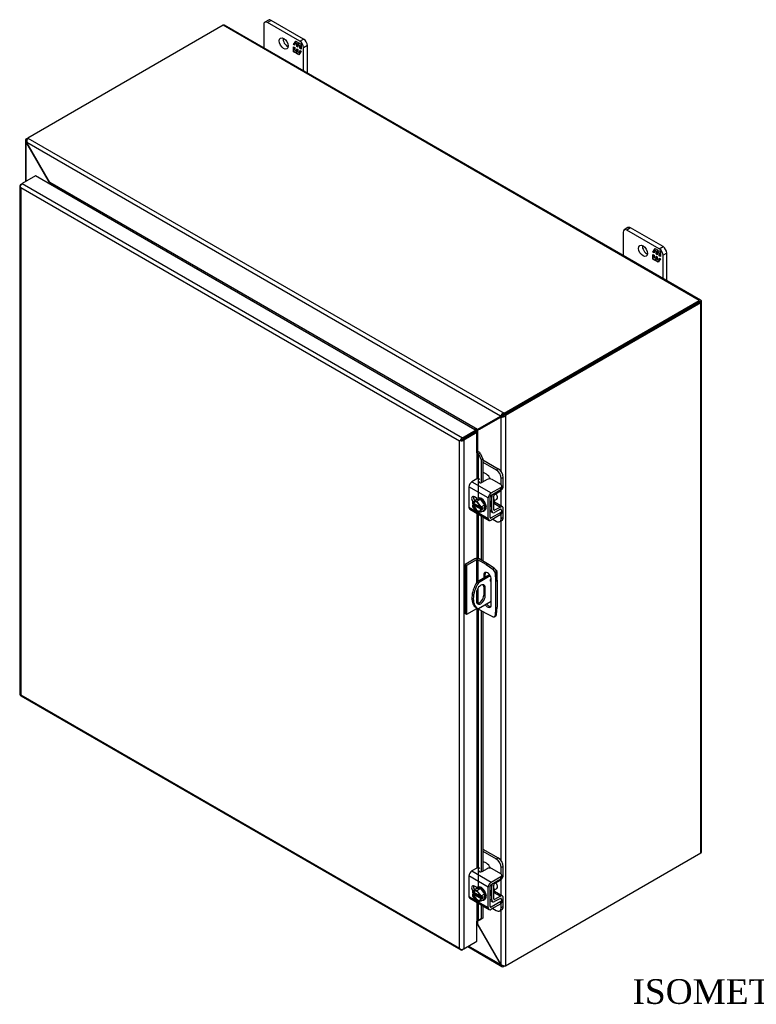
# Model space of a CAD drawing. Header units: inches. Extents: x 7 to 148, y 4 to 99.
# Tile 7 of 8: x 107 to 127, y 70 to 98. Entities that reach past the tile are written whole.
import ezdxf
from ezdxf.enums import TextEntityAlignment as Align

# ---------------------------------------------------------------- set-up
doc = ezdxf.new("R2010")
doc.units = ezdxf.units.IN
doc.header["$MEASUREMENT"] = 0
for name, color, linetype in [('COM40153-1', 7, 'CONTINUOUS'), ('COM40153-2', 7, 'CONTINUOUS'), ('COM42667', 7, 'CONTINUOUS'), ('COM42780', 7, 'CONTINUOUS'), ('COM70019', 7, 'CONTINUOUS'), ('COM71780-11', 7, 'CONTINUOUS'), ('DEFAULT', 7, 'CONTINUOUS'), ('FET07710', 7, 'CONTINUOUS'), ('SCC19011', 7, 'CONTINUOUS'), ('SPR20265', 7, 'CONTINUOUS'), ('WAF25035', 7, 'CONTINUOUS')]:
    doc.layers.add(name, color=color, linetype=linetype)
doc.styles.add('SEACAD_TIMES_NEW_ROMAN', font='times.ttf')

msp = doc.modelspace()

# ---------------------------------------------------------------- linework, layer by layer
at = {"layer": 'COM40153-1', "color": 7}
for p, q in [((119.89, 82.085), (119.533, 81.879)), ((119.911, 82.051), (119.574, 81.856)), ((120.063, 82.224), (120.076, 82.216)), ((120.101, 81.936), (120.101, 82.181)), ((119.533, 81.879), (119.574, 81.856)), ((119.725, 81.741), (119.766, 81.718)), ((119.725, 81.741), (119.725, 81.504)), ((119.518, 81.575), (119.518, 81.338)), ((119.725, 81.504), (119.766, 81.481)), ((119.766, 81.481), (119.766, 81.718)), ((119.937, 81.331), (119.574, 81.121)), ((119.513, 81.154), (119.554, 81.131))]:
    msp.add_line(p, q, dxfattribs=at)
for centre, major_axis, start_param, end_param in [((120.015, 82.181), (-0.0864, 0), 2.529725, 3.926991), ((119.813, 81.674), (0.3, 0.52), 1.508132, 3.141593), ((119.854, 81.65), (0.3, 0.52), 1.508132, 3.204257), ((119.642, 81.646), (-0.087, -0.151), 2.356194, 5.497787), ((119.601, 81.67), (-0.087, -0.151), 2.356194, 2.906426), ((119.942, 81.946), (-0.025, -0.0433), 4.139289, 6.283185), ((119.902, 81.97), (0.025, 0.0433), 4.093609, 5.210881), ((119.942, 81.946), (-0.025, -0.0433), 0, 0.63978), ((119.642, 81.409), (0.087, 0.151), 2.356194, 5.497787), ((119.601, 81.433), (0.087, 0.151), 3.37676, 5.497787)]:
    msp.add_ellipse(centre, major_axis=major_axis, ratio=0.57735, start_param=start_param, end_param=end_param, dxfattribs=at)
at = {"layer": 'COM40153-2', "color": 7}
for p, q in [((119.475, 82.533), (119.197, 82.373)), ((119.197, 82.373), (119.197, 80.985)), ((119.237, 82.349), (119.197, 82.373)), ((119.516, 82.51), (119.237, 82.349)), ((119.237, 82.349), (119.237, 80.961)), ((119.516, 82.51), (119.516, 81.851)), ((119.556, 82.51), (119.556, 81.893)), ((119.791, 82.374), (119.556, 82.51)), ((119.832, 82.398), (119.597, 82.533)), ((119.791, 82.374), (119.832, 82.398)), ((119.791, 82.374), (119.98, 82.246)), ((120.021, 82.27), (119.832, 82.398)), ((119.725, 82.078), (119.766, 82.101)), ((119.725, 82.078), (119.725, 81.99)), ((119.766, 82.014), (119.766, 82.101)), ((119.98, 82.246), (120.021, 82.27)), ((120.085, 82.158), (120.044, 82.135)), ((120.044, 82.135), (120.061, 81.907)), ((120.102, 81.931), (120.085, 82.158)), ((119.937, 81.237), (119.937, 81.955)), ((120.061, 81.907), (120.102, 81.931)), ((120.061, 81.907), (120.061, 81.142)), ((120.102, 81.931), (120.102, 81.166)), ((119.556, 81.7), (119.556, 81.274)), ((120.061, 81.142), (120.102, 81.166)), ((120.085, 80.957), (120.102, 81.166)), ((119.237, 80.961), (119.197, 80.985)), ((119.516, 81.122), (119.237, 80.961)), ((119.516, 81.153), (119.516, 81.122)), ((119.556, 81.129), (119.556, 81.122)), ((119.791, 80.986), (119.556, 81.122)), ((119.98, 80.896), (119.791, 80.986)), ((120.024, 80.895), (120.065, 80.918)), ((120.061, 81.142), (120.044, 80.933)), ((120.044, 80.933), (120.085, 80.957))]:
    msp.add_line(p, q, dxfattribs=at)
for centre, major_axis, start_param, end_param in [((119.536, 82.498), (-0.0864, 0), 3.926991, 5.497787), ((119.536, 82.498), (-0.0288, 0), 3.926991, 5.497787), ((119.831, 82.016), (0.075, -0.13), 0.785398, 3.926991), ((119.872, 82.04), (0.075, -0.13), 3.416574, 3.926991), ((119.974, 82.168), (0.05, -0.0866), 0.872665, 2.268928), ((120.015, 82.192), (-0.05, 0.0866), 4.014257, 5.410521), ((119.831, 81.298), (-0.075, 0.13), 1.73559, 3.926991), ((119.872, 81.321), (-0.075, 0.13), 1.73559, 2.866611), ((119.536, 81.11), (0.0288, 0), 0.785398, 2.356194), ((119.974, 80.981), (-0.05, 0.0866), 2.443461, 3.839724), ((120.015, 81.005), (-0.05, 0.0866), 3.141593, 3.839724)]:
    msp.add_ellipse(centre, major_axis=major_axis, ratio=0.57735, start_param=start_param, end_param=end_param, dxfattribs=at)
at = {"layer": 'COM42667', "color": 7}
for p, q in [((119.531, 84.802), (119.386, 84.719)), ((119.854, 84.262), (119.306, 84.579)), ((119.306, 84.579), (119.306, 83.996)), ((119.386, 84.719), (119.935, 84.402)), ((119.82, 84.784), (119.673, 84.699)), ((119.935, 84.402), (120.208, 84.559)), ((120.208, 84.641), (119.961, 84.784)), ((120.208, 84.497), (120.208, 84.559)), ((120.237, 84.538), (120.237, 84.6)), ((119.536, 84.246), (119.461, 84.289)), ((119.854, 83.679), (119.854, 84.262)), ((119.908, 83.71), (119.908, 84.293)), ((119.935, 84.34), (120.208, 84.497)), ((119.306, 83.996), (119.509, 83.878)), ((119.329, 83.944), (119.878, 83.627)), ((119.549, 83.856), (119.854, 83.679)), ((119.935, 83.695), (119.908, 83.71)), ((120.208, 83.852), (119.935, 83.695)), ((120.208, 83.79), (119.935, 83.633)), ((120.195, 83.941), (120.208, 83.934)), ((120.208, 83.79), (120.208, 83.852)), ((120.237, 83.831), (120.237, 83.893)), ((119.531, 73.779), (119.386, 73.695)), ((119.386, 73.695), (119.935, 73.378)), ((119.82, 73.76), (119.673, 73.675)), ((120.208, 73.618), (119.961, 73.76)), ((119.854, 73.238), (119.306, 73.555)), ((119.306, 73.555), (119.306, 72.973)), ((119.935, 73.378), (120.208, 73.536)), ((119.935, 73.316), (120.208, 73.474)), ((120.208, 73.474), (120.208, 73.536)), ((120.237, 73.515), (120.237, 73.577)), ((119.536, 73.223), (119.461, 73.266)), ((119.854, 72.656), (119.854, 73.238)), ((119.908, 72.687), (119.908, 73.269)), ((119.306, 72.973), (119.509, 72.855)), ((119.329, 72.92), (119.878, 72.604)), ((119.549, 72.833), (119.854, 72.656)), ((120.208, 72.829), (119.935, 72.671)), ((120.195, 72.918), (120.208, 72.911)), ((120.208, 72.767), (120.208, 72.829)), ((120.237, 72.808), (120.237, 72.87)), ((119.935, 72.671), (119.908, 72.687)), ((120.208, 72.767), (119.935, 72.609))]:
    msp.add_line(p, q, dxfattribs=at)
for centre, major_axis, start_param, end_param in [((119.565, 84.782), (-0.048, 0), 3.141593, 5.497787), ((119.891, 84.743), (0.1, 0), 0.785398, 2.356194), ((119.386, 84.625), (-0.0572, -0.0991), 3.926991, 5.497787), ((119.639, 84.718), (0.048, 0), 2.929457, 5.497787), ((120.137, 84.6), (-0.1, 0), 2.356194, 3.926991), ((120.137, 84.538), (-0.1, 0), 2.356194, 3.141593), ((119.461, 84.198), (0.0562, -0.0973), 2.356194, 4.826451), ((119.515, 84.229), (0.0562, -0.0973), 3.6401, 4.826451), ((119.935, 84.308), (0.0572, 0.0991), 0.785398, 2.356194), ((119.935, 84.308), (0.0192, 0.0333), 0.785398, 2.356194), ((119.386, 84.043), (0.0572, 0.0991), 2.356194, 3.141593), ((119.935, 83.726), (0.0572, 0.0991), 2.356194, 3.926991), ((119.935, 83.726), (0.0192, 0.0333), 2.356194, 3.926991), ((120.137, 83.893), (-0.1, 0), 2.356194, 3.926991), ((120.137, 83.831), (-0.1, 0), 2.356194, 3.141593), ((119.386, 73.602), (-0.0572, -0.0991), 3.926991, 5.497787), ((119.565, 73.759), (-0.048, 0), 3.141593, 5.497787), ((119.639, 73.695), (0.048, 0), 2.929457, 5.497787), ((119.891, 73.719), (0.1, 0), 0.785398, 2.356194), ((119.935, 73.285), (0.0572, 0.0991), 0.785398, 2.356194), ((120.137, 73.577), (-0.1, 0), 2.356194, 3.926991), ((120.137, 73.515), (-0.1, 0), 2.356194, 3.141593), ((119.461, 73.174), (0.0562, -0.0973), 2.356194, 4.826451), ((119.515, 73.205), (0.0562, -0.0973), 3.6401, 4.826451), ((119.935, 73.285), (0.0192, 0.0333), 0.785398, 2.356194), ((119.386, 73.02), (0.0572, 0.0991), 2.356194, 3.141593), ((120.137, 72.87), (-0.1, 0), 2.356194, 3.926991), ((120.137, 72.808), (-0.1, 0), 2.356194, 3.141593), ((119.935, 72.703), (0.0572, 0.0991), 2.356194, 3.926991), ((119.935, 72.703), (0.0192, 0.0333), 2.356194, 3.926991)]:
    msp.add_ellipse(centre, major_axis=major_axis, ratio=0.57735, start_param=start_param, end_param=end_param, dxfattribs=at)
at = {"layer": 'COM42780', "color": 7}
for p, q in [((119.703, 85.339), (120.135, 85.089)), ((119.703, 85.277), (120.081, 85.058)), ((120.081, 85.058), (120.135, 85.089)), ((119.799, 84.936), (119.703, 84.991)), ((120.277, 84.844), (120.223, 84.813)), ((120.223, 84.63), (120.223, 84.813)), ((120.277, 84.601), (120.277, 84.844)), ((119.912, 84.31), (119.953, 84.286)), ((119.953, 83.898), (119.953, 84.286)), ((120.007, 83.929), (120.007, 84.317)), ((120.033, 84.364), (120.197, 84.462)), ((120.011, 84.112), (120.197, 84.005)), ((120.253, 84.009), (120.025, 84.141)), ((120.197, 84.005), (120.033, 83.913)), ((120.277, 83.714), (120.277, 83.957)), ((119.908, 83.924), (119.953, 83.898)), ((119.908, 83.886), (119.977, 83.846)), ((120.007, 83.929), (120.033, 83.913)), ((120.196, 83.942), (120.032, 83.851)), ((120.196, 83.942), (120.223, 83.926)), ((120.223, 83.923), (120.223, 83.926)), ((120.223, 83.683), (120.223, 83.801)), ((120.223, 83.683), (120.277, 83.714)), ((119.981, 83.659), (120.081, 83.601)), ((120.181, 83.591), (120.235, 83.622)), ((119.703, 74.315), (120.135, 74.066)), ((119.703, 74.253), (120.081, 74.035)), ((119.799, 73.913), (119.703, 73.968)), ((120.081, 74.035), (120.135, 74.066)), ((120.277, 73.821), (120.223, 73.79)), ((120.223, 73.607), (120.223, 73.79)), ((120.277, 73.578), (120.277, 73.821)), ((120.033, 73.341), (120.197, 73.438)), ((119.912, 73.287), (119.953, 73.263)), ((119.953, 72.875), (119.953, 73.263)), ((120.007, 72.906), (120.007, 73.294)), ((120.011, 73.089), (120.197, 72.981)), ((120.253, 72.986), (120.025, 73.117)), ((119.908, 72.901), (119.953, 72.875)), ((119.908, 72.862), (119.977, 72.823)), ((120.007, 72.905), (120.033, 72.89)), ((120.196, 72.919), (120.032, 72.827)), ((120.197, 72.981), (120.033, 72.89)), ((120.196, 72.918), (120.223, 72.903)), ((120.223, 72.9), (120.223, 72.903)), ((120.277, 72.69), (120.277, 72.934)), ((119.981, 72.636), (120.081, 72.578)), ((120.181, 72.568), (120.235, 72.599)), ((120.223, 72.659), (120.223, 72.778)), ((120.223, 72.659), (120.277, 72.69))]:
    msp.add_line(p, q, dxfattribs=at)
for centre, major_axis, start_param, end_param in [((120.135, 84.926), (-0.1, 0.173), 3.926991, 5.497787), ((119.799, 84.773), (0.1, -0.173), 1.392108, 2.356194), ((120.081, 84.895), (0.1, -0.173), 0.785398, 2.356194), ((120.196, 84.554), (-0.0572, -0.0991), 0.802851, 2.356194), ((120.034, 84.333), (-0.0572, -0.0991), 4.744903, 5.497787), ((120.034, 84.333), (-0.0192, -0.0333), 3.944444, 5.497787), ((119.919, 84.236), (0.078, -0.135), 0.133398, 1.437398), ((120.196, 83.91), (-0.0572, -0.0991), 2.356194, 3.909538), ((120.034, 83.945), (0.0572, 0.0991), 2.356194, 3.909538), ((120.034, 83.945), (0.0192, 0.0333), 2.356194, 3.909538), ((120.081, 83.764), (-0.1, 0.173), 2.356194, 3.926991), ((120.196, 83.91), (-0.0192, -0.0333), 2.356194, 3.909538), ((120.135, 83.795), (-0.1, 0.173), 3.141593, 3.926991), ((119.799, 73.749), (0.1, -0.173), 1.392108, 2.356194), ((120.081, 73.871), (0.1, -0.173), 0.785398, 2.356194), ((120.135, 73.903), (-0.1, 0.173), 3.926991, 5.497787), ((120.196, 73.531), (-0.0572, -0.0991), 0.802851, 2.356194), ((120.034, 73.31), (-0.0572, -0.0991), 4.744903, 5.497787), ((120.034, 73.31), (-0.0192, -0.0333), 3.944444, 5.497787), ((119.919, 73.213), (0.078, -0.135), 0.133398, 1.437398), ((120.034, 72.922), (0.0572, 0.0991), 2.356194, 3.909538), ((120.034, 72.922), (0.0192, 0.0333), 2.356194, 3.909538), ((120.196, 72.887), (-0.0192, -0.0333), 2.356194, 3.909538), ((120.196, 72.887), (-0.0572, -0.0991), 2.356194, 3.909538), ((120.081, 72.741), (-0.1, 0.173), 2.356194, 3.926991), ((120.135, 72.772), (-0.1, 0.173), 3.141593, 3.926991)]:
    msp.add_ellipse(centre, major_axis=major_axis, ratio=0.57735, start_param=start_param, end_param=end_param, dxfattribs=at)
at = {"layer": 'COM70019', "color": 7}
for p, q in [((112.338, 97.65), (106.804, 94.455)), ((125.833, 89.859), (112.338, 97.65)), ((125.877, 89.863), (112.382, 97.654)), ((106.738, 94.376), (106.738, 93.218)), ((106.763, 94.431), (106.804, 94.455)), ((106.785, 94.419), (106.763, 94.431)), ((106.778, 94.329), (106.763, 94.32)), ((106.763, 93.233), (106.763, 94.32)), ((106.777, 94.302), (106.763, 94.32)), ((106.777, 94.302), (106.787, 94.308)), ((107.419, 93.19), (106.777, 94.302)), ((120.203, 86.578), (106.778, 94.329)), ((106.787, 94.308), (106.778, 94.329)), ((107.429, 93.196), (106.787, 94.308)), ((106.804, 94.455), (120.299, 86.663)), ((107.419, 93.19), (107.429, 93.196)), ((107.419, 93.154), (107.419, 93.19)), ((119.552, 86.197), (107.429, 93.196)), ((107.467, 93.127), (107.466, 93.126)), ((119.473, 86.195), (107.467, 93.127)), ((120.299, 86.663), (125.833, 89.859)), ((120.299, 86.616), (125.833, 89.812)), ((125.833, 89.812), (120.299, 86.616)), ((125.891, 89.845), (125.833, 89.812)), ((125.891, 89.845), (125.833, 89.812)), ((125.833, 89.812), (125.874, 89.835)), ((125.833, 89.812), (125.833, 89.812)), ((125.833, 89.812), (125.833, 89.812)), ((125.899, 74.241), (125.899, 89.824)), ((125.874, 89.788), (120.339, 86.593)), ((125.874, 74.206), (125.874, 89.788)), ((120.193, 86.567), (119.552, 86.197)), ((120.204, 86.55), (119.562, 86.179)), ((120.234, 86.591), (119.592, 86.22)), ((120.244, 86.573), (119.602, 86.203)), ((120.193, 86.567), (120.234, 86.591)), ((120.203, 86.578), (120.193, 86.567)), ((120.243, 86.601), (120.203, 86.578)), ((120.204, 86.55), (120.244, 86.573)), ((120.217, 86.553), (120.204, 86.55)), ((120.258, 86.576), (120.217, 86.553)), ((120.217, 85.011), (120.217, 86.553)), ((120.243, 86.601), (120.234, 86.591)), ((120.237, 86.598), (120.249, 86.604)), ((120.258, 86.576), (120.244, 86.573)), ((120.263, 86.58), (120.252, 86.573)), ((120.299, 86.616), (120.299, 86.663)), ((120.299, 86.616), (120.339, 86.593)), ((120.339, 86.593), (120.339, 71.01)), ((119.472, 86.195), (119.473, 86.195)), ((119.473, 86.195), (119.473, 86.194)), ((119.592, 86.22), (119.552, 86.197)), ((119.602, 86.203), (119.562, 86.179)), ((119.485, 86.132), (119.485, 86.132)), ((119.562, 85.578), (119.562, 86.179)), ((120.217, 84.03), (120.217, 84.477)), ((120.217, 73.988), (120.217, 83.612)), ((120.339, 71.01), (125.874, 74.206)), ((120.217, 73.007), (120.217, 73.453)), ((120.217, 71.051), (120.217, 72.589)), ((119.562, 72.181), (119.562, 72.283)), ((119.552, 72.175), (119.533, 72.186)), ((119.552, 72.175), (119.562, 72.181)), ((119.552, 72.175), (120.193, 71.063)), ((119.562, 72.181), (120.204, 71.069)), ((119.271, 71.551), (120.238, 70.993)), ((120.203, 71.042), (119.296, 71.566)), ((120.193, 71.063), (120.204, 71.069)), ((120.193, 71.063), (120.203, 71.042)), ((120.217, 71.051), (120.203, 71.042)), ((120.204, 71.069), (120.217, 71.051)), ((120.299, 71.012), (120.299, 70.987)), ((120.339, 71.01), (120.299, 70.987))]:
    msp.add_line(p, q, dxfattribs=at)
for centre, radius, start, end in [((106.812, 94.376), 0.0739, 131.3818, 228.6182), ((106.928, 94.363), 0.154, 143.5515, 192.9586), ((120.344, 86.516), 0.154, 107.0414, 156.4485), ((120.235, 86.706), 0.154, 263.5515, 312.9586), ((120.301, 86.498), 0.119, 91.3268, 119.2753), ((120.2, 86.675), 0.115, 300.272, 329.1259), ((121.706, 82.252), 4.476, 118.0355, 119.6831), ((117.206, 90.045), 4.508, 300.4684, 301.9581), ((120.275, 71.057), 0.0739, 191.3818, 288.6182), ((120.322, 71.163), 0.154, 227.0414, 276.4485)]:
    msp.add_arc(centre, radius, start, end, dxfattribs=at)
for centre, major_axis, ratio, start_param, end_param in [((112.338, 97.58), (-0.0432, -0.0748), 0.57735, 3.141593, 3.926991), ((125.833, 89.788), (-0.0432, -0.0748), 0.57735, 2.696031, 3.926991), ((125.813, 89.8), (-0.0288, -0.0166), 0.000948, 2.356741, 3.927537), ((125.813, 89.8), (-0.0288, -0.0166), 0.000948, 2.355648, 3.926445), ((125.813, 89.8), (0.0863, 0.0499), 0.000948, -0.784852, -0.445015), ((125.813, 89.8), (0.0864, 0.0498), 0.000948, 0.445015, 0.784852), ((125.813, 89.824), (-0.0864, 0), 0.57735, 2.356194, 3.587154), ((125.813, 74.241), (-0.0864, 0), 0.57735, 2.356194, 3.141593)]:
    msp.add_ellipse(centre, major_axis=major_axis, ratio=ratio, start_param=start_param, end_param=end_param, dxfattribs=at)
for points, knots in [([(107.419, 93.19), (107.421, 93.182), (107.422, 93.174), (107.425, 93.16), (107.425, 93.155), (107.426, 93.15)], [0, 0, 0, 0, 0.25, 0.25, 0.4064598, 0.4064598, 0.4064598, 0.4064598]), ([(107.467, 93.127), (107.468, 93.127), (107.469, 93.128), (107.47, 93.13), (107.47, 93.131), (107.471, 93.135), (107.47, 93.138), (107.468, 93.144), (107.467, 93.147), (107.463, 93.153), (107.462, 93.156), (107.455, 93.166), (107.451, 93.172), (107.44, 93.184), (107.435, 93.19), (107.429, 93.196)], [0, 0, 0, 0, 0.0625, 0.0625, 0.125, 0.125, 0.25, 0.25, 0.375, 0.375, 0.5, 0.5, 0.75, 0.75, 1, 1, 1, 1]), ([(119.552, 86.197), (119.546, 86.198), (119.539, 86.199), (119.527, 86.2), (119.52, 86.2), (119.51, 86.201), (119.506, 86.201), (119.499, 86.2), (119.495, 86.2), (119.488, 86.199), (119.484, 86.199), (119.479, 86.198), (119.478, 86.197), (119.475, 86.196), (119.474, 86.196), (119.473, 86.195)], [0, 0, 0, 0, 0.25, 0.25, 0.5, 0.5, 0.625, 0.625, 0.75, 0.75, 0.875, 0.875, 0.9375, 0.9375, 1, 1, 1, 1]), ([(119.521, 86.112), (119.522, 86.112), (119.523, 86.113), (119.525, 86.115), (119.527, 86.116), (119.53, 86.12), (119.532, 86.123), (119.537, 86.129), (119.539, 86.132), (119.542, 86.138), (119.544, 86.141), (119.549, 86.15), (119.552, 86.156), (119.557, 86.168), (119.56, 86.174), (119.562, 86.179)], [0, 0, 0, 0, 0.0625, 0.0625, 0.125, 0.125, 0.25, 0.25, 0.375, 0.375, 0.5, 0.5, 0.75, 0.75, 1, 1, 1, 1]), ([(119.562, 72.181), (119.56, 72.189), (119.557, 72.197), (119.552, 72.212), (119.549, 72.219), (119.544, 72.229), (119.542, 72.232), (119.539, 72.238), (119.537, 72.241), (119.534, 72.243)], [0, 0, 0, 0, 0.25, 0.25, 0.5, 0.5, 0.625, 0.625, 0.75, 0.75, 0.75, 0.75])]:
    msp.add_open_spline(points, degree=3, knots=knots, dxfattribs=at)
msp.add_open_spline([(119.534, 72.191), (119.54, 72.186), (119.546, 72.181), (119.552, 72.175)], degree=3, dxfattribs=at)
at = {"layer": 'COM71780-11', "color": 7}
for p, q in [((106.609, 93.144), (106.649, 93.167)), ((107.022, 93.383), (106.649, 93.167)), ((106.649, 93.167), (119.119, 85.968)), ((119.492, 86.183), (107.022, 93.383)), ((106.583, 93.108), (106.583, 78.698)), ((106.592, 93.087), (106.592, 93.087)), ((119.038, 85.874), (106.609, 93.05)), ((106.609, 93.05), (106.609, 78.687)), ((119.062, 85.888), (119.119, 85.921)), ((119.062, 85.887), (119.119, 85.921)), ((119.119, 85.968), (119.492, 86.183)), ((119.119, 85.921), (119.492, 86.136)), ((119.492, 86.136), (119.119, 85.921)), ((119.533, 86.112), (119.16, 85.897)), ((119.492, 86.183), (119.492, 86.136)), ((119.533, 86.112), (119.492, 86.136)), ((119.533, 85.541), (119.533, 86.112)), ((119.079, 85.897), (119.038, 85.874)), ((119.038, 71.511), (119.038, 85.874)), ((119.16, 85.897), (119.16, 71.487)), ((119.533, 85.541), (119.533, 84.803)), ((119.556, 85.546), (119.561, 85.579)), ((119.577, 85.516), (119.624, 85.535)), ((119.577, 85.516), (119.656, 85.337)), ((119.577, 84.265), (119.577, 85.516)), ((119.624, 85.535), (119.703, 85.356)), ((119.703, 85.356), (119.656, 85.337)), ((119.703, 85.356), (119.703, 84.716)), ((119.656, 85.337), (119.656, 84.692)), ((119.533, 84.248), (119.533, 84.244)), ((119.533, 83.826), (119.533, 82.548)), ((119.577, 82.542), (119.577, 83.801)), ((119.656, 83.755), (119.656, 82.499)), ((119.703, 83.728), (119.703, 82.472)), ((119.533, 81.127), (119.533, 73.78)), ((119.577, 73.242), (119.577, 81.11)), ((119.656, 81.064), (119.656, 73.669)), ((119.703, 81.037), (119.703, 73.693)), ((106.606, 78.659), (119.076, 71.459)), ((106.609, 78.687), (119.038, 71.511)), ((119.533, 73.225), (119.533, 73.221)), ((119.533, 72.803), (119.533, 72.274)), ((119.577, 72.295), (119.577, 72.778)), ((119.656, 72.732), (119.656, 72.342)), ((119.703, 72.705), (119.703, 72.361)), ((119.533, 71.702), (119.533, 72.274)), ((119.656, 72.342), (119.577, 72.295)), ((119.577, 72.295), (119.624, 72.314)), ((119.703, 72.361), (119.624, 72.314)), ((119.703, 72.361), (119.656, 72.342)), ((119.16, 71.487), (119.533, 71.702)), ((119.062, 71.477), (119.062, 71.477)), ((119.16, 71.487), (119.119, 71.464))]:
    msp.add_line(p, q, dxfattribs=at)
for centre, radius, start, end in [((119.493, 85.48), 0.0911, 23.2734, 46.5882), ((119.518, 85.451), 0.135, 38.3968, 71.6578), ((119.775, 72.015), 0.343, 125.2045, 129.639), ((119.612, 72.234), 0.0704, 117.4412, 127.5015)]:
    msp.add_arc(centre, radius, start, end, dxfattribs=at)
for centre, major_axis, ratio, start_param, end_param in [((106.649, 93.097), (0.0432, 0.0748), 0.57735, 0.785398, 2.016358), ((106.67, 93.108), (0.0864, 0), 0.57735, 2.356194, 3.587154), ((106.67, 93.085), (-0.061, 0.106), 0.577982, 1.231508, 1.571345), ((106.67, 93.085), (-0.061, 0.106), 0.577982, 1.230411, 1.570248), ((119.119, 85.897), (0.0432, 0.0748), 0.57735, 0.785398, 2.016358), ((119.099, 85.909), (0.0288, 0.0166), 0.000948, 0.785944, 2.356741), ((119.099, 85.909), (0.0288, 0.0166), 0.000948, 3.926445, 5.497241), ((119.099, 85.909), (-0.0863, -0.0499), 0.000948, -1.124689, -0.784852), ((119.099, 85.909), (-0.0864, -0.0498), 0.000948, 0.784852, 1.124689), ((119.099, 85.932), (0.0864, 0), 0.57735, 4.266828, 5.497787), ((119.553, 85.529), (0.0864, 0), 0.57735, 1.48353, 1.808737), ((119.553, 85.529), (0.0288, 0), 0.57735, 1.48353, 2.356194), ((106.67, 78.698), (0.0864, 0), 0.57735, 3.141593, 3.587154), ((106.67, 78.722), (-0.0864, -0.0498), 0.000948, 0.445015, 0.784852), ((106.67, 78.722), (-0.0863, -0.0499), 0.000948, -0.784852, -0.445015), ((106.649, 78.734), (0.0432, 0.0748), 0.57735, 2.696031, 3.141593), ((119.553, 72.262), (-0.0288, 0), 0.57735, 4.625123, 5.497787), ((119.099, 71.546), (0.061, -0.106), 0.577982, 4.712938, 5.052774), ((119.099, 71.546), (0.061, -0.106), 0.577982, 4.71184, 5.051677), ((119.099, 71.522), (0.0864, 0), 0.57735, 4.266828, 5.497787), ((119.119, 71.534), (0.0432, 0.0748), 0.57735, 2.696031, 3.926991)]:
    msp.add_ellipse(centre, major_axis=major_axis, ratio=ratio, start_param=start_param, end_param=end_param, dxfattribs=at)
at = {"layer": 'FET07710', "color": 7}
for p, q in [((113.49, 97.668), (113.49, 97.014)), ((113.627, 97.798), (113.521, 97.737)), ((113.702, 97.791), (113.596, 97.729)), ((114.515, 97.199), (113.596, 97.729)), ((114.621, 97.26), (113.702, 97.791)), ((114.333, 97.105), (114.402, 97.203)), ((114.344, 97.111), (114.333, 97.105)), ((114.369, 97.084), (114.333, 97.105)), ((114.344, 97.111), (114.369, 97.147)), ((114.369, 97.097), (114.344, 97.111)), ((114.381, 97.159), (114.369, 97.153)), ((114.425, 97.121), (114.369, 97.153)), ((114.369, 97.153), (114.369, 97.084)), ((114.376, 97.157), (114.407, 97.201)), ((114.436, 97.127), (114.381, 97.159)), ((114.402, 97.203), (114.464, 97.168)), ((114.436, 97.127), (114.425, 97.121)), ((114.425, 97.052), (114.425, 97.121)), ((114.436, 97.058), (114.436, 97.127)), ((114.47, 97.108), (114.459, 97.101)), ((114.514, 97.069), (114.459, 97.101)), ((114.459, 97.101), (114.459, 97.032)), ((114.464, 97.168), (114.464, 97.117)), ((114.464, 97.117), (114.489, 97.153)), ((114.475, 97.124), (114.464, 97.117)), ((114.526, 97.076), (114.47, 97.108)), ((114.475, 97.124), (114.494, 97.15)), ((114.489, 97.153), (114.551, 97.118)), ((114.526, 97.076), (114.514, 97.069)), ((114.514, 97), (114.514, 97.069)), ((114.515, 97.199), (114.621, 97.26)), ((114.526, 97.007), (114.526, 97.076)), ((114.551, 97.118), (114.551, 96.979)), ((114.727, 97.076), (114.622, 97.015)), ((114.727, 96.3), (114.727, 97.076)), ((114.333, 96.902), (114.333, 97.041)), ((114.333, 97.041), (114.369, 97.02)), ((114.344, 96.909), (114.333, 96.902)), ((114.394, 96.867), (114.333, 96.902)), ((114.344, 96.909), (114.344, 97.035)), ((114.401, 96.876), (114.344, 96.909)), ((114.369, 97.02), (114.369, 96.951)), ((114.369, 96.951), (114.425, 96.919)), ((114.42, 96.903), (114.394, 96.867)), ((114.431, 96.91), (114.42, 96.903)), ((114.42, 96.852), (114.42, 96.903)), ((114.431, 96.859), (114.42, 96.852)), ((114.482, 96.817), (114.42, 96.852)), ((114.436, 97.058), (114.425, 97.052)), ((114.459, 97.032), (114.425, 97.052)), ((114.425, 96.919), (114.425, 96.988)), ((114.425, 96.988), (114.459, 96.968)), ((114.436, 96.925), (114.425, 96.919)), ((114.431, 96.859), (114.431, 96.91)), ((114.488, 96.826), (114.431, 96.859)), ((114.459, 97.045), (114.436, 97.058)), ((114.436, 96.925), (114.436, 96.981)), ((114.459, 96.968), (114.459, 96.899)), ((114.459, 96.899), (114.514, 96.867)), ((114.551, 96.915), (114.482, 96.817)), ((114.526, 97.007), (114.514, 97)), ((114.551, 96.979), (114.514, 97)), ((114.514, 96.867), (114.514, 96.936)), ((114.514, 96.936), (114.551, 96.915)), ((114.519, 96.87), (114.514, 96.867)), ((114.551, 96.992), (114.526, 97.007)), ((114.526, 96.879), (114.526, 96.93)), ((114.622, 96.361), (114.622, 97.015)), ((123.673, 91.789), (123.673, 91.136)), ((123.809, 91.919), (123.704, 91.858)), ((123.884, 91.912), (123.779, 91.851)), ((124.698, 91.32), (123.779, 91.851)), ((124.804, 91.381), (123.884, 91.912)), ((124.515, 91.226), (124.585, 91.325)), ((124.527, 91.233), (124.515, 91.226)), ((124.552, 91.205), (124.515, 91.226)), ((124.527, 91.233), (124.552, 91.268)), ((124.552, 91.218), (124.527, 91.233)), ((124.563, 91.281), (124.552, 91.274)), ((124.607, 91.242), (124.552, 91.274)), ((124.552, 91.274), (124.552, 91.205)), ((124.558, 91.278), (124.589, 91.322)), ((124.619, 91.249), (124.563, 91.281)), ((124.585, 91.325), (124.646, 91.289)), ((124.619, 91.249), (124.607, 91.242)), ((124.607, 91.173), (124.607, 91.242)), ((124.619, 91.179), (124.619, 91.249)), ((124.652, 91.229), (124.641, 91.222)), ((124.697, 91.19), (124.641, 91.222)), ((124.641, 91.222), (124.641, 91.153)), ((124.646, 91.289), (124.646, 91.238)), ((124.646, 91.238), (124.672, 91.274)), ((124.658, 91.245), (124.646, 91.238)), ((124.708, 91.197), (124.652, 91.229)), ((124.658, 91.245), (124.676, 91.272)), ((124.672, 91.274), (124.733, 91.239)), ((124.698, 91.32), (124.804, 91.381)), ((124.733, 91.239), (124.733, 91.1)), ((124.515, 91.024), (124.515, 91.162)), ((124.515, 91.162), (124.552, 91.141)), ((124.527, 91.03), (124.515, 91.024)), ((124.577, 90.988), (124.515, 91.024)), ((124.527, 91.03), (124.527, 91.156)), ((124.583, 90.997), (124.527, 91.03)), ((124.552, 91.141), (124.552, 91.072)), ((124.552, 91.072), (124.607, 91.04)), ((124.602, 91.024), (124.577, 90.988)), ((124.613, 91.031), (124.602, 91.024)), ((124.602, 90.974), (124.602, 91.024)), ((124.613, 90.98), (124.602, 90.974)), ((124.664, 90.938), (124.602, 90.974)), ((124.619, 91.179), (124.607, 91.173)), ((124.641, 91.153), (124.607, 91.173)), ((124.607, 91.04), (124.607, 91.109)), ((124.607, 91.109), (124.641, 91.09)), ((124.619, 91.047), (124.607, 91.04)), ((124.613, 90.98), (124.613, 91.031)), ((124.67, 90.947), (124.613, 90.98)), ((124.641, 91.166), (124.619, 91.179)), ((124.619, 91.047), (124.619, 91.103)), ((124.641, 91.09), (124.641, 91.02)), ((124.641, 91.02), (124.697, 90.988)), ((124.733, 91.037), (124.664, 90.938)), ((124.708, 91.197), (124.697, 91.19)), ((124.697, 91.121), (124.697, 91.19)), ((124.708, 91.128), (124.697, 91.121)), ((124.733, 91.1), (124.697, 91.121)), ((124.697, 90.988), (124.697, 91.058)), ((124.697, 91.058), (124.733, 91.037)), ((124.701, 90.991), (124.697, 90.988)), ((124.708, 91.128), (124.708, 91.197)), ((124.733, 91.113), (124.708, 91.128)), ((124.708, 91.001), (124.708, 91.051)), ((124.91, 91.197), (124.804, 91.136)), ((124.804, 90.483), (124.804, 91.136)), ((124.91, 90.421), (124.91, 91.197))]:
    msp.add_line(p, q, dxfattribs=at)
for centre, major_axis, start_param, end_param in [((113.596, 97.607), (0.075, -0.13), 2.356194, 3.926991), ((113.702, 97.668), (0.075, -0.13), 2.356194, 3.141593), ((114.162, 97.199), (-0.087, 0.152), 0.649107, 2.492486), ((114.515, 97.076), (0.075, -0.13), 0.785398, 2.356194), ((114.621, 97.137), (-0.075, 0.13), 3.926991, 5.497787), ((123.779, 91.728), (0.075, -0.13), 2.356194, 3.926991), ((123.884, 91.789), (0.075, -0.13), 2.356194, 3.141593), ((124.344, 91.32), (-0.088, 0.152), 0.649107, 2.492486), ((124.698, 91.197), (0.075, -0.13), 0.785398, 2.356194), ((124.804, 91.259), (-0.075, 0.13), 3.926991, 5.497787)]:
    msp.add_ellipse(centre, major_axis=major_axis, ratio=0.57735, start_param=start_param, end_param=end_param, dxfattribs=at)
for centre in [(114.056, 97.137), (124.238, 91.259)]:
    msp.add_ellipse(centre, major_axis=(-0.087, 0.152), ratio=0.57735, dxfattribs=at)
at = {"layer": 'SCC19011', "color": 7}
for p, q in [((119.407, 84.152), (119.51, 84.211)), ((119.529, 84.168), (119.407, 84.152)), ((119.407, 84.152), (119.407, 84.103)), ((119.419, 84.096), (119.407, 84.103)), ((119.461, 84.09), (119.407, 84.059)), ((119.407, 84.059), (119.407, 84.01)), ((119.407, 84.059), (119.419, 84.052)), ((119.407, 84.01), (119.529, 83.853)), ((119.447, 84.106), (119.43, 84.096)), ((119.43, 84.052), (119.447, 84.062)), ((119.634, 83.998), (119.447, 84.106)), ((119.447, 84.062), (119.656, 83.941)), ((119.461, 84.098), (119.461, 84.09)), ((119.461, 84.09), (119.637, 83.988)), ((119.631, 84.227), (119.51, 84.211)), ((119.529, 84.168), (119.631, 84.227)), ((119.651, 84.012), (119.529, 84.168)), ((119.753, 84.071), (119.631, 84.227)), ((119.651, 83.963), (119.639, 83.969)), ((119.651, 84.012), (119.753, 84.071)), ((119.651, 83.963), (119.651, 84.012)), ((119.704, 83.994), (119.651, 83.963)), ((119.666, 83.972), (119.704, 83.949)), ((119.704, 83.949), (119.704, 83.994)), ((119.753, 83.928), (119.753, 84.071)), ((120.029, 84.187), (120.094, 84.224)), ((119.529, 83.853), (119.651, 83.869)), ((119.656, 83.941), (119.639, 83.932)), ((119.639, 83.925), (119.651, 83.918)), ((119.704, 83.949), (119.651, 83.918)), ((119.651, 83.869), (119.753, 83.928)), ((119.651, 83.869), (119.651, 83.918)), ((119.407, 73.129), (119.51, 73.188)), ((119.529, 73.145), (119.407, 73.129)), ((119.407, 73.129), (119.407, 73.08)), ((119.419, 73.073), (119.407, 73.08)), ((119.447, 73.083), (119.43, 73.073)), ((119.634, 72.975), (119.447, 73.083)), ((119.631, 73.204), (119.51, 73.188)), ((119.529, 73.145), (119.631, 73.204)), ((119.651, 72.988), (119.529, 73.145)), ((119.753, 73.047), (119.631, 73.204)), ((120.029, 73.163), (120.094, 73.201)), ((119.461, 73.066), (119.407, 73.035)), ((119.407, 73.035), (119.407, 72.986)), ((119.407, 73.035), (119.419, 73.029)), ((119.407, 72.986), (119.529, 72.83)), ((119.43, 73.029), (119.447, 73.038)), ((119.447, 73.038), (119.656, 72.918)), ((119.461, 73.075), (119.461, 73.066)), ((119.461, 73.066), (119.637, 72.965)), ((119.529, 72.83), (119.651, 72.846)), ((119.651, 72.939), (119.639, 72.946)), ((119.656, 72.918), (119.639, 72.908)), ((119.639, 72.902), (119.651, 72.895)), ((119.651, 72.988), (119.753, 73.047)), ((119.651, 72.939), (119.651, 72.988)), ((119.704, 72.97), (119.651, 72.939)), ((119.704, 72.926), (119.651, 72.895)), ((119.651, 72.846), (119.753, 72.905)), ((119.651, 72.846), (119.651, 72.895)), ((119.666, 72.948), (119.704, 72.926)), ((119.704, 72.926), (119.704, 72.97)), ((119.753, 72.905), (119.753, 73.047))]:
    msp.add_line(p, q, dxfattribs=at)
for centre, radius, start, end in [((119.667, 84.092), 0.253, 187.9839, 238.1803), ((119.425, 84.108), 0.0126, 242.8525, 296.623), ((119.425, 84.063), 0.0126, 242.8527, 296.6228), ((119.667, 73.068), 0.253, 187.9839, 238.1803), ((119.425, 73.084), 0.0126, 242.8525, 296.623), ((119.425, 73.04), 0.0126, 242.8527, 296.6228)]:
    msp.add_arc(centre, radius, start, end, dxfattribs=at)
for centre, major_axis, start_param, end_param in [((120.045, 84.309), (0.0488, -0.0845), 0, 2.159159), ((119.529, 84.011), (0.079, -0.137), 3.455864, 3.753977), ((119.529, 84.011), (-0.079, 0.137), 0.958412, 3.753977), ((119.529, 84.011), (0.079, -0.137), 0.958412, 3.455864), ((119.535, 84.014), (0.075, -0.13), 3.141593, 3.744649), ((119.535, 84.014), (-0.075, 0.13), 0.96774, 3.694684), ((119.552, 84.024), (0.075, -0.13), 3.254972, 3.744649), ((119.552, 84.024), (-0.075, 0.13), 0.96774, 3.028213), ((120.045, 73.286), (0.0488, -0.0845), 0, 2.159159), ((119.529, 72.987), (0.079, -0.137), 3.455864, 3.753977), ((119.529, 72.987), (0.079, -0.137), 0.958412, 3.455864), ((119.535, 72.991), (0.075, -0.13), 3.141593, 3.744649), ((119.552, 73), (0.075, -0.13), 3.254972, 3.744649), ((119.529, 72.987), (-0.079, 0.137), 0.958412, 3.753977), ((119.535, 72.991), (-0.075, 0.13), 0.96774, 3.694684), ((119.552, 73), (-0.075, 0.13), 0.96774, 3.028213)]:
    msp.add_ellipse(centre, major_axis=major_axis, ratio=0.57735, start_param=start_param, end_param=end_param, dxfattribs=at)
for points, knots in [([(119.533, 83.877), (119.534, 83.876), (119.547, 83.867), (119.574, 83.861), (119.601, 83.86), (119.61, 83.867), (119.612, 83.868)], [0, 0, 0, 0, 0.030095, 0.487939, 0.944766, 1, 1, 1, 1]), ([(119.639, 83.932), (119.637, 83.931), (119.637, 83.929), (119.637, 83.927), (119.638, 83.926), (119.639, 83.925)], [0, 0, 0, 0, 0.5, 0.5, 1, 1, 1, 1]), ([(119.533, 72.854), (119.534, 72.853), (119.547, 72.844), (119.574, 72.838), (119.601, 72.837), (119.61, 72.844), (119.612, 72.845)], [0, 0, 0, 0, 0.030095, 0.487939, 0.944766, 1, 1, 1, 1]), ([(119.639, 72.908), (119.637, 72.907), (119.637, 72.906), (119.637, 72.904), (119.638, 72.902), (119.639, 72.902)], [0, 0, 0, 0, 0.5, 0.5, 1, 1, 1, 1])]:
    msp.add_open_spline(points, degree=3, knots=knots, dxfattribs=at)
at = {"layer": 'SPR20265', "color": 7}
for points in [[(119.909, 84.012), (119.911, 84.015), (119.924, 84.031), (119.937, 84.071), (119.93, 84.132), (119.916, 84.172), (119.908, 84.187)], [(119.909, 72.989), (119.911, 72.991), (119.924, 73.008), (119.937, 73.048), (119.93, 73.109), (119.916, 73.148), (119.908, 73.164)]]:
    msp.add_open_spline(points, degree=3, knots=[0.492661, 0.492661, 0.492661, 0.492661, 0.49540495, 0.50699867, 0.51872295, 0.52667302, 0.52667302, 0.52667302, 0.52667302], dxfattribs=at)
at = {"layer": 'WAF25035', "color": 7}
for p, q in [((119.557, 84.258), (119.531, 84.243)), ((119.731, 83.897), (119.757, 83.911)), ((119.557, 73.234), (119.531, 73.22)), ((119.731, 72.873), (119.757, 72.888))]:
    msp.add_line(p, q, dxfattribs=at)
for centre, start_param, end_param in [((119.631, 84.07), 0, 0.412589), ((119.631, 84.07), 2.729004, 6.283185), ((119.657, 84.085), 3.141593, 6.283185), ((119.631, 73.046), 0, 0.412589), ((119.631, 73.046), 2.729004, 6.283185), ((119.657, 73.061), 3.141593, 6.283185)]:
    msp.add_ellipse(centre, major_axis=(-0.1, 0.173), ratio=0.57735, start_param=start_param, end_param=end_param, dxfattribs=at)

# ---------------------------------------------------------------- texts
at = {"layer": 'DEFAULT', "color": 7, "style": 'SEACAD_TIMES_NEW_ROMAN'}
msp.add_text('ISOMETRIC VIEWS', height=0.7, dxfattribs=at).set_placement((123.94, 70.63), align=Align.TOP_LEFT)

doc.saveas('drawing.dxf')
